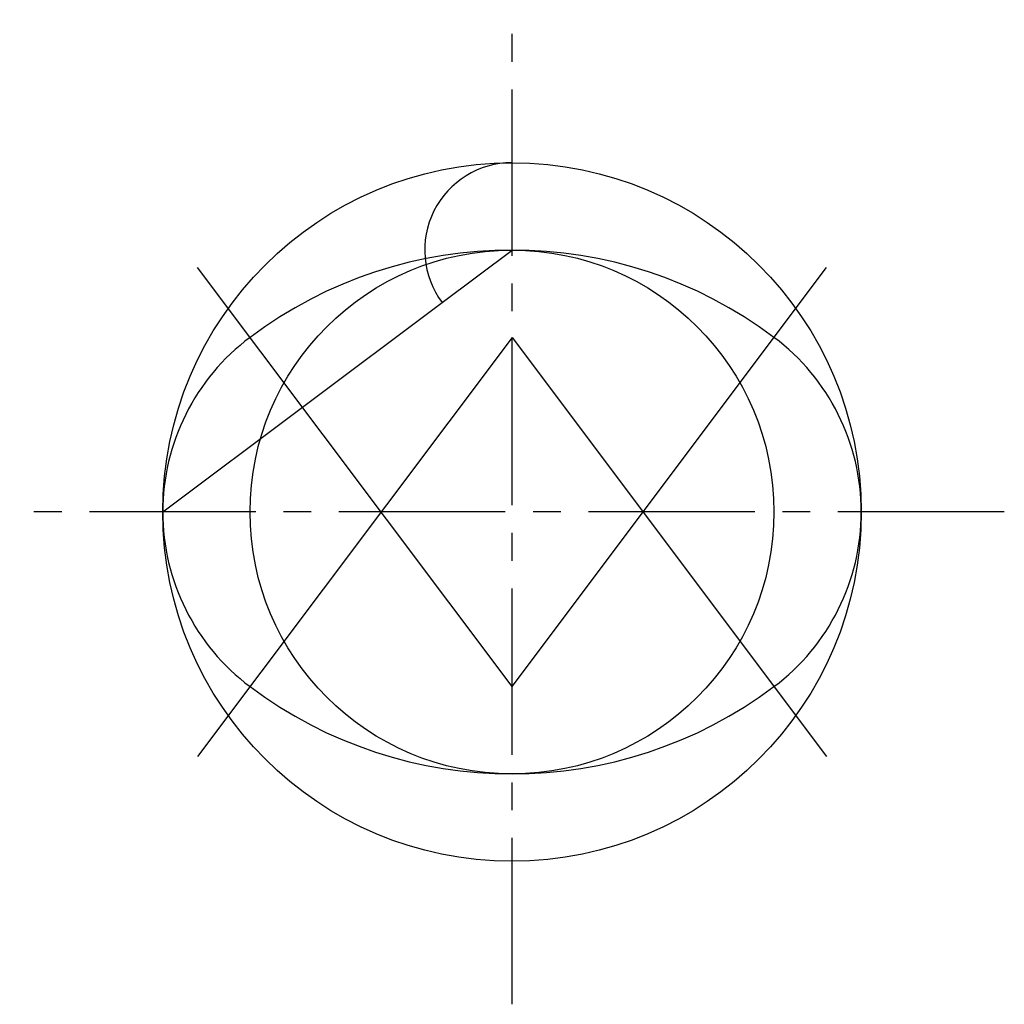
# Model space of a CAD drawing. Header units: millimetres. Extents: x 1756 to 3685, y 2464 to 5291.
import ezdxf

# ---------------------------------------------------------------- set-up
doc = ezdxf.new("R2010")
doc.units = ezdxf.units.MM
doc.linetypes.add('CENTER2', pattern=[28.575, 19.05, -3.175, 3.175, -3.175])
doc.layers.add('中心线', color=7, linetype='CENTER2')
doc.layers.add('尺寸线', color=7, linetype='Continuous')

msp = doc.modelspace()

# ---------------------------------------------------------------- linework, layer by layer
at = {"layer": '中心线'}
for p, q in [((1812.36, 2463.94), (1812.36, 2576.7)), ((1868.74, 2520.32), (1755.98, 2520.32))]:
    msp.add_line(p, q, dxfattribs=at)
at = {"layer": '尺寸线'}
for p, q in [((1804.36, 2544.32), (1812.36, 2550.32)), ((1812.36, 2500.32), (1776.36, 2548.32)), ((1812.36, 2500.32), (1848.36, 2548.32)), ((1772.36, 2520.32), (1804.36, 2544.32)), ((1812.36, 2540.32), (1776.36, 2492.32)), ((1812.36, 2540.32), (1848.36, 2492.32))]:
    msp.add_line(p, q, dxfattribs=at)
for radius in [40, 30]:
    msp.add_circle((1812.36, 2520.32), radius, dxfattribs=at)
msp.add_arc((1812.36, 2550.32), 10, 90, 216.8699, dxfattribs=at)
at = {"layer": '尺寸线', "color": 5, "lineweight": 30}
for centre, radius, start, end in [((1812.36, 2500.32), 50, 53.1301, 126.8699), ((1797.36, 2520.32), 25, 126.8699, 233.1301), ((1827.36, 2520.32), 25, 306.8699, 53.1301), ((1812.36, 2540.32), 50, 233.1301, 306.8699)]:
    msp.add_arc(centre, radius, start, end, dxfattribs=at)

doc.saveas('drawing.dxf')
